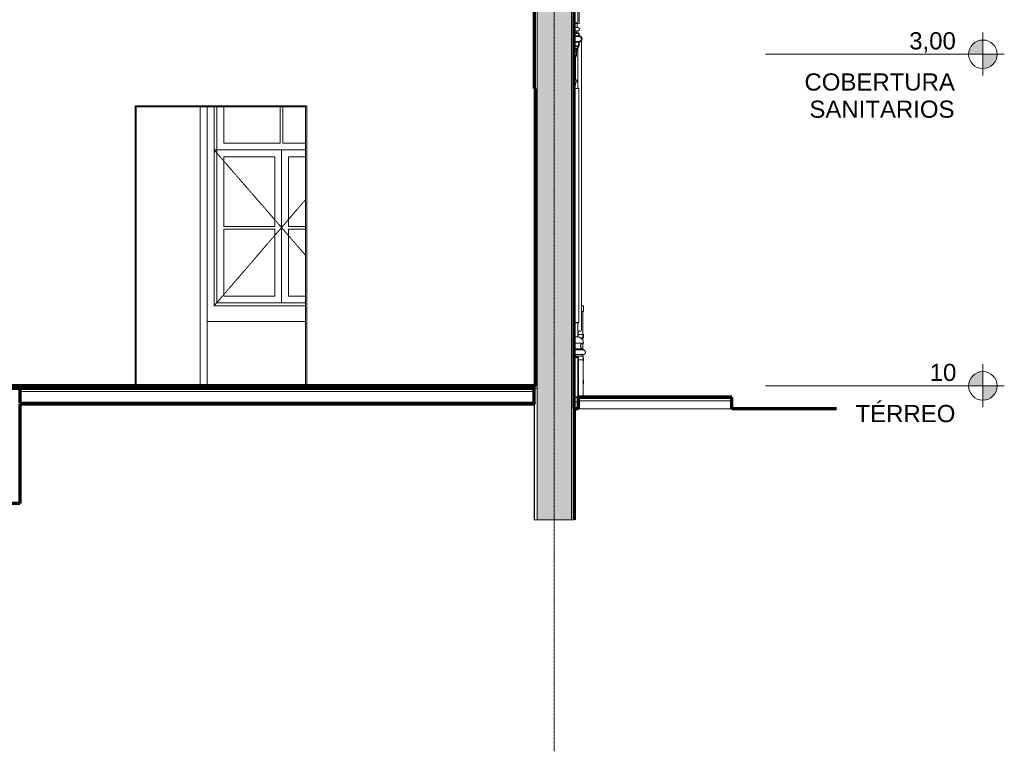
# Model space of a CAD drawing. Header units: millimetres. Extents: x -32483 to 50325, y -2166 to 8528.
# Tile 5 of 15: x -1501 to 7110, y -2166 to 4233. Entities that reach past the tile are written whole.
import ezdxf

# ---------------------------------------------------------------- set-up
doc = ezdxf.new("R2010")
doc.units = ezdxf.units.MM
doc.linetypes.add('_Tracejado pequeno', pattern=[2.25, 1.5, -0.75])
doc.linetypes.add('_Traço - ponto', pattern=[16, 12, -2, 0, -2])
for name, color, linetype, lineweight in [('A-DOOR', 31, 'Continuous', 18), ('A-FLOR', 192, 'Continuous', 18), ('A-FLOR-HRAL', 11, 'Continuous', 18), ('A-FLOR-LEVL', 51, 'Continuous', 9), ('A-FLOR-MCUT', 51, 'Continuous', 18), ('A-GENM', 13, 'Continuous', 18), ('A-GLAZ', 151, 'Continuous', 18), ('A-GLAZ-HDLN', 1, '_Tracejado pequeno', 18), ('A-WALL', 113, 'Continuous', 18), ('A-WALL-PATT', 111, 'Continuous', 70), ('S-GRID', 1, 'Continuous', 9)]:
    doc.layers.add(name, color=color, linetype=linetype, lineweight=lineweight)
doc.styles.add('Arial', font='arial.ttf', dxfattribs={"height": 150})

# ---------------------------------------------------------------- blocks, each defined once
blk = doc.blocks.new('Window_CV - Window_CV - 2 divisões-4329175-CORTE A - CORTE DE IMPLANTAÇÃO')
at = {"layer": 'A-GLAZ'}
for p, q in [((3388.9, 3630), (3348.9, 3630)), ((3388.9, 3630), (3388.9, 1584)), ((3348.9, 1584), (3388.9, 1584))]:
    blk.add_line(p, q, dxfattribs=at)
blk = doc.blocks.new('Window_CV - Window_CV - 2 divisões-V2-CORTE A - CORTE DE IMPLANTAÇÃO')
at = {"layer": 'A-GLAZ'}
for p in [(3348.9, 1580.1), (3388.9, 1584)]:
    blk.add_line(p, (3388.9, 1580.1), dxfattribs=at)
blk = doc.blocks.new('Window_CV - Window_CV - 1 divisão-V3-CORTE A - CORTE DE IMPLANTAÇÃO')
at = {"layer": 'A-GLAZ'}
for p, q in [((198.9, 1730), (198.9, 3470)), ((198.9, 3470), (198.9, 1730)), ((223.9, 1755), (223.9, 3470)), ((283.9, 3154), (283.9, 3470)), ((776.4, 3470), (776.4, 3154)), ((801.4, 3154), (801.4, 3470)), ((776.4, 3154), (283.9, 3154)), ((998.9, 3154), (801.4, 3154)), ((223.9, 3094), (998.9, 3094)), ((788.9, 3094), (223.9, 3094)), ((283.9, 2424.5), (283.9, 3034)), ((283.9, 3034), (728.9, 3034)), ((728.9, 3034), (728.9, 2424.5)), ((998.9, 3094), (788.9, 3094)), ((788.9, 3094), (788.9, 1755)), ((788.9, 1755), (788.9, 3094)), ((848.9, 2424.5), (848.9, 3034)), ((848.9, 3034), (998.9, 3034)), ((728.9, 2424.5), (283.9, 2424.5)), ((998.9, 2424.5), (848.9, 2424.5)), ((283.9, 1815), (283.9, 2399.5)), ((283.9, 2399.5), (728.9, 2399.5)), ((728.9, 2399.5), (728.9, 1815)), ((848.9, 2399.5), (998.9, 2399.5)), ((848.9, 1815), (848.9, 2399.5)), ((728.9, 1815), (283.9, 1815)), ((998.9, 1815), (848.9, 1815)), ((998.9, 1730), (198.9, 1730)), ((198.9, 1730), (998.9, 1730)), ((998.9, 1755), (223.9, 1755))]:
    blk.add_line(p, q, dxfattribs=at)
at = {"layer": 'A-GLAZ-HDLN'}
for p, q in [((198.9, 3094), (998.9, 3094)), ((198.9, 3094), (788.9, 2415)), ((788.9, 2415), (998.9, 2658.8)), ((788.9, 2415), (198.9, 1730)), ((998.9, 2171.2), (788.9, 2415))]:
    blk.add_line(p, q, dxfattribs=at)
blk = doc.blocks.new('Generic Models 17 - Generic Models 17-3093004-CORTE A - CORTE DE IMPLANTAÇÃO')
at = {"layer": 'A-GENM'}
for p, q in [((3358.6, 4938.7), (3378.9, 4938.7)), ((3378.9, 4938.7), (3378.9, 4638.7)), ((3419, 4578), (3419, 4558.7)), ((3370, 4488.5), (3359.6, 4488.5)), ((3359.6, 4477.7), (3359.6, 4458.5)), ((3389.8, 4558.7), (3370, 4542)), ((3370, 4558.7), (3419, 4558.7)), ((3370, 4507.7), (3370, 4488.5)), ((3389.6, 4458.5), (3389.6, 4488.5)), ((3389.6, 4488.5), (3400, 4488.5)), ((3419.8, 4558.7), (3389.8, 4558.7)), ((3400, 4542), (3419.8, 4558.7)), ((3400, 4488.5), (3400, 4542)), ((3348.9, 4458.5), (3368.9, 4458.5)), ((3378.9, 4453.9), (3348.9, 4439.7)), ((3378.9, 4429.1), (3348.9, 4419.7)), ((3378.9, 4408.5), (3348.9, 4403.5)), ((3378.9, 4408.5), (3348.9, 4405.4)), ((3359.6, 4458.5), (3389.6, 4458.5)), ((3368.9, 4458.5), (3368.9, 4449.2)), ((3378.9, 4453.9), (3378.9, 4429.1)), ((3378.9, 4429.1), (3378.9, 4408.5)), ((3378.9, 4408.5), (3378.9, 4367.3)), ((3348.9, 4354.7), (3378.9, 4367.3)), ((3348.9, 4340.8), (3378.9, 4354.5)), ((3348.9, 4329.6), (3370.2, 4350.7)), ((3378.9, 4367.3), (3378.9, 4354.6)), ((3388.9, 4360.4), (3378.9, 4360.4)), ((3378.9, 4355.1), (3378.9, 4216.3)), ((3391.4, 4357.8), (3391.4, 4357.9)), ((3391.4, 4357.9), (3391.4, 4357.8)), ((3391.4, 4328.8), (3391.4, 4330.8)), ((3378.9, 4215.5), (3378.9, 4221.7)), ((3391.4, 4295.2), (3391.4, 4295.9)), ((3391.4, 4295.5), (3391.4, 4294.9)), ((3391.4, 4291), (3391.4, 4290.7)), ((3391.4, 4283.1), (3391.4, 4282.9)), ((3391.4, 4282.6), (3391.4, 4282.9)), ((3391.4, 4280.3), (3391.4, 4280.2)), ((3391.4, 4278.8), (3391.4, 4277.7)), ((3391.4, 4278.6), (3391.4, 4278.3)), ((3391.4, 4278.3), (3391.4, 4278.5)), ((3391.4, 4278), (3391.4, 4278.3)), ((3391.4, 4277.9), (3391.4, 4278.3)), ((3391.4, 4278.3), (3391.4, 4277.7)), ((3391.4, 4256.8), (3391.4, 4256.7)), ((3391.4, 4256.6), (3391.4, 4256.5)), ((3391.4, 4233.4), (3391.4, 4231)), ((3378.9, 4210.3), (3348.9, 4198.3)), ((3348.9, 4198.4), (3388.9, 4198.4)), ((3348.9, 4198.3), (3388.9, 4198.3)), ((3348.9, 4164.1), (3373.9, 4164.1)), ((3378.9, 4164.1), (3348.9, 4164.1)), ((3348.9, 4134.1), (3378.9, 4134.1)), ((3348.9, 4134.1), (3378.9, 4134.1)), ((3373.9, 4198.4), (3373.9, 4164.1)), ((3373.9, 4198.3), (3388.9, 4198.3)), ((3378.9, 4210.3), (3378.9, 4211.6)), ((3378.9, 4211.3), (3378.9, 4210.3)), ((3348.9, 4119.1), (3378.9, 4119.1)), ((3378.9, 4119.1), (3378.9, 4114.9)), ((3411.4, 1521.6), (3411.4, 4054.3)), ((3378.9, 3987.9), (3378.9, 3630)), ((3378.9, 1580.1), (3378.9, 1459.1)), ((3398.9, 1509.1), (3378.9, 1509.1)), ((3348.9, 1459.1), (3378.9, 1459.1)), ((3378.9, 1459.1), (3348.9, 1459.1)), ((3429, 1404.1), (3348.9, 1404.1)), ((3426.4, 1354.1), (3348.9, 1354.1)), ((3426.4, 1344.1), (3348.9, 1344.1)), ((3426.4, 1344.1), (3348.9, 1344.1)), ((3348.9, 1304.1), (3426.4, 1304.1)), ((3426.4, 1344.1), (3426.4, 1354.1)), ((3426.4, 1289.1), (3348.9, 1289.1)), ((3426.4, 1259.1), (3383.9, 1259.1)), ((3426.4, 1259.1), (3426.4, 1289.1)), ((3426.4, 1259.1), (3426.4, 930)), ((3348.9, 890), (3383.9, 890))]:
    blk.add_line(p, q, dxfattribs=at)
at = {"layer": 'A-GENM', "flags": 128}
for points in [[(3388.9, 4360.4), (3389, 4360.4), (3389.1, 4360.3), (3389.2, 4360.3), (3389.3, 4360.3), (3389.4, 4360.3), (3389.5, 4360.3)], [(3388.9, 4360.4), (3389, 4360.4), (3389.1, 4360.3), (3389.2, 4360.3), (3389.3, 4360.3), (3389.4, 4360.3), (3389.5, 4360.3), (3389.6, 4360.3), (3389.7, 4360.2), (3389.8, 4360.2), (3389.9, 4360.2), (3389.9, 4360.1), (3390, 4360.1), (3390.1, 4360), (3390.2, 4360), (3390.3, 4359.9), (3390.4, 4359.9), (3390.5, 4359.8), (3390.5, 4359.7), (3390.6, 4359.7), (3390.7, 4359.6), (3390.7, 4359.5), (3390.8, 4359.4), (3390.9, 4359.4), (3390.9, 4359.3), (3391, 4359.2), (3391, 4359.1), (3391.1, 4359), (3391.1, 4358.9), (3391.2, 4358.9), (3391.2, 4358.8), (3391.2, 4358.7), (3391.3, 4358.6), (3391.3, 4358.5), (3391.3, 4358.4), (3391.3, 4358.3), (3391.4, 4358.2), (3391.4, 4358.1), (3391.4, 4358), (3391.4, 4357.9), (3391.4, 4357.9)], [(3390.4, 4359.9), (3390.5, 4359.8), (3390.5, 4359.7), (3390.6, 4359.7), (3390.7, 4359.6), (3390.7, 4359.5), (3390.8, 4359.4), (3390.9, 4359.4), (3390.9, 4359.3), (3391, 4359.2), (3391, 4359.1), (3391.1, 4359), (3391.1, 4358.9), (3391.2, 4358.9), (3391.2, 4358.8), (3391.2, 4358.7), (3391.3, 4358.6), (3391.3, 4358.5), (3391.3, 4358.4), (3391.3, 4358.3), (3391.4, 4358.2), (3391.4, 4358.1), (3391.4, 4358), (3391.4, 4357.9), (3391.4, 4357.9)], [(3391.2, 4332.7), (3391.2, 4332.6), (3391.2, 4332.5), (3391.3, 4332.4), (3391.3, 4332.3), (3391.3, 4332.2), (3391.3, 4332.1), (3391.4, 4332), (3391.4, 4331.9), (3391.4, 4331.8), (3391.4, 4331.7)], [(3391.3, 4306.5), (3391.3, 4306.4), (3391.3, 4306.3), (3391.3, 4306.2), (3391.4, 4306.1), (3391.4, 4306), (3391.4, 4305.9), (3391.4, 4305.8), (3391.4, 4305.8)], [(3391.3, 4306.3), (3391.3, 4306.2), (3391.4, 4306.1), (3391.4, 4306), (3391.4, 4305.9), (3391.4, 4305.8), (3391.4, 4305.8)], [(3391.4, 4357.9), (3391.4, 4357.8), (3391.4, 4357.6), (3391.4, 4357.3)], [(3391.4, 4320.7), (3391.4, 4323.1), (3391.4, 4325.5), (3391.4, 4327.9), (3391.4, 4330.2), (3391.4, 4332.4), (3391.4, 4334.5), (3391.4, 4336.6), (3391.4, 4338.6), (3391.4, 4340.5), (3391.4, 4342.3), (3391.4, 4344), (3391.4, 4345.6), (3391.4, 4347.2), (3391.4, 4348.6), (3391.4, 4350), (3391.4, 4351.2), (3391.4, 4352.4), (3391.4, 4353.4), (3391.4, 4354.3), (3391.4, 4355.2), (3391.4, 4355.9), (3391.4, 4356.5), (3391.4, 4357), (3391.4, 4357.4), (3391.4, 4357.6), (3391.4, 4357.8), (3391.4, 4357.9)], [(3391.4, 4357.5), (3391.4, 4357.8), (3391.4, 4357.8)], [(3391.4, 4357.8), (3391.4, 4357.7), (3391.4, 4357.4), (3391.4, 4357.1), (3391.4, 4356.6), (3391.4, 4356), (3391.4, 4355.3)], [(3391.4, 4331), (3391.4, 4331.3), (3391.4, 4331.5), (3391.4, 4331.6), (3391.4, 4331.7)], [(3391.4, 4331.6), (3391.4, 4331.5), (3391.4, 4331.4)], [(3391.4, 4330.9), (3391.4, 4330), (3391.4, 4328.8)], [(3391.4, 4330.9), (3391.4, 4329.7), (3391.4, 4327.5), (3391.4, 4325.3), (3391.4, 4323), (3391.4, 4320.7), (3391.4, 4318.3), (3391.4, 4315.8), (3391.4, 4313.4), (3391.4, 4310.9), (3391.4, 4308.3), (3391.4, 4305.7), (3391.4, 4304)], [(3391.4, 4289.7), (3391.4, 4291.6), (3391.4, 4293.4), (3391.4, 4295.2), (3391.4, 4296.9), (3391.4, 4298.7), (3391.4, 4300.4), (3391.4, 4302.1), (3391.4, 4303.8), (3391.4, 4305.5), (3391.4, 4307.1), (3391.4, 4308.7), (3391.4, 4310.3), (3391.4, 4311.8), (3391.4, 4313.3), (3391.4, 4314.7), (3391.4, 4316.1), (3391.4, 4317.5), (3391.4, 4318.8), (3391.4, 4320), (3391.4, 4321.2), (3391.4, 4322.3), (3391.4, 4323.4), (3391.4, 4324.4), (3391.4, 4325.4), (3391.4, 4326.3), (3391.4, 4327.1), (3391.4, 4327.9), (3391.4, 4328.6), (3391.4, 4329.2)], [(3391.4, 4328.5), (3391.4, 4327.9), (3391.4, 4327.2), (3391.4, 4326.4), (3391.4, 4325.6), (3391.4, 4324.7), (3391.4, 4323.8), (3391.4, 4322.8), (3391.4, 4321.8), (3391.4, 4320.7), (3391.4, 4319.6), (3391.4, 4318.4), (3391.4, 4317.2), (3391.4, 4315.9), (3391.4, 4314.6), (3391.4, 4313.2), (3391.4, 4311.9), (3391.4, 4310.4), (3391.4, 4309), (3391.4, 4307.5), (3391.4, 4306), (3391.4, 4304.5)], [(3391.4, 4233.4), (3391.4, 4236.2), (3391.4, 4239.1), (3391.4, 4242), (3391.4, 4245.1), (3391.4, 4248.1), (3391.4, 4251.3), (3391.4, 4254.4), (3391.4, 4257.6), (3391.4, 4260.9), (3391.4, 4264.2), (3391.4, 4267.5), (3391.4, 4270.8), (3391.4, 4274.1), (3391.4, 4277.5), (3391.4, 4280.9), (3391.4, 4284.2), (3391.4, 4287.6), (3391.4, 4290.9), (3391.4, 4294.3), (3391.4, 4297.6), (3391.4, 4300.8), (3391.4, 4304.1), (3391.4, 4307.3), (3391.4, 4310.5), (3391.4, 4313.6), (3391.4, 4316.7), (3391.4, 4319.7), (3391.4, 4320.7)], [(3391.4, 4318.8), (3391.4, 4317.7), (3391.4, 4314.6), (3391.4, 4311.5), (3391.4, 4308.4), (3391.4, 4305.2), (3391.4, 4304)], [(3391.4, 4304.5), (3391.4, 4307.1), (3391.4, 4309.6), (3391.4, 4312.1), (3391.4, 4314.6), (3391.4, 4317.1), (3391.4, 4318.8)], [(3391.4, 4318.8), (3391.4, 4317.9), (3391.4, 4316.5), (3391.4, 4315.2), (3391.4, 4313.7), (3391.4, 4312.3), (3391.4, 4310.8), (3391.4, 4309.2), (3391.4, 4307.6), (3391.4, 4306), (3391.4, 4304.3)], [(3391.4, 4304.3), (3391.4, 4305.9), (3391.4, 4307.4), (3391.4, 4308.8), (3391.4, 4310.3), (3391.4, 4311.7), (3391.4, 4313.1), (3391.4, 4314.4), (3391.4, 4315.8), (3391.4, 4317), (3391.4, 4318.3)], [(3391.4, 4304.2), (3391.4, 4304.4), (3391.4, 4304.7), (3391.4, 4304.9), (3391.4, 4305.1), (3391.4, 4305.2), (3391.4, 4305.4), (3391.4, 4305.5), (3391.4, 4305.6), (3391.4, 4305.7), (3391.4, 4305.7), (3391.4, 4305.8), (3391.4, 4305.8)], [(3391.4, 4305.8), (3391.4, 4305.7), (3391.4, 4305.7), (3391.4, 4305.6), (3391.4, 4305.6), (3391.4, 4305.4), (3391.4, 4305.3), (3391.4, 4305.3)], [(3391.4, 4305.3), (3391.4, 4305.4), (3391.4, 4305.5), (3391.4, 4305.6), (3391.4, 4305.7), (3391.4, 4305.7), (3391.4, 4305.8)], [(3391.4, 4305.8), (3391.4, 4305.7), (3391.4, 4305.7), (3391.4, 4305.6), (3391.4, 4305.6), (3391.4, 4305.4), (3391.4, 4305.3), (3391.4, 4305.1), (3391.4, 4305), (3391.4, 4304.8), (3391.4, 4304.5), (3391.4, 4304.3), (3391.4, 4304), (3391.4, 4303.7), (3391.4, 4303.4)], [(3391.4, 4227.1), (3391.4, 4227), (3391.4, 4226.9), (3391.4, 4226.8), (3391.4, 4226.7), (3391.3, 4226.6), (3391.3, 4226.5), (3391.3, 4226.4), (3391.3, 4226.3), (3391.2, 4226.2), (3391.2, 4226.1)], [(3391.4, 4227.1), (3391.4, 4227), (3391.4, 4226.9), (3391.4, 4226.8), (3391.4, 4226.7), (3391.3, 4226.6), (3391.3, 4226.5), (3391.3, 4226.4), (3391.3, 4226.3)], [(3391.4, 4305.3), (3391.4, 4305), (3391.4, 4304.8), (3391.4, 4304.5), (3391.4, 4304.1), (3391.4, 4303.7), (3391.4, 4303.3)], [(3391.4, 4300.7), (3391.4, 4301.3), (3391.4, 4301.8), (3391.4, 4302.3), (3391.4, 4302.8), (3391.4, 4303.3), (3391.4, 4303.7), (3391.4, 4304.1), (3391.4, 4304.4), (3391.4, 4304.7), (3391.4, 4305), (3391.4, 4305.3), (3391.4, 4305.3)], [(3391.4, 4303.2), (3391.4, 4303.6), (3391.4, 4303.9)], [(3391.4, 4295.6), (3391.4, 4296.2), (3391.4, 4296.7), (3391.4, 4297.3), (3391.4, 4297.8), (3391.4, 4298.4)], [(3391.4, 4298.1), (3391.4, 4297.5), (3391.4, 4297), (3391.4, 4296.4), (3391.4, 4295.8), (3391.4, 4295.2)], [(3391.4, 4234), (3391.4, 4235.1), (3391.4, 4236.2), (3391.4, 4237.4), (3391.4, 4238.7), (3391.4, 4240), (3391.4, 4241.4), (3391.4, 4242.8), (3391.4, 4244.3), (3391.4, 4245.9), (3391.4, 4247.5), (3391.4, 4249.2), (3391.4, 4250.9), (3391.4, 4252.7), (3391.4, 4254.5), (3391.4, 4256.4), (3391.4, 4258.3), (3391.4, 4260.3), (3391.4, 4262.2), (3391.4, 4264.2), (3391.4, 4266.3), (3391.4, 4268.3), (3391.4, 4270.4), (3391.4, 4272.5), (3391.4, 4274.6), (3391.4, 4276.7), (3391.4, 4278.8), (3391.4, 4280.9), (3391.4, 4283), (3391.4, 4285.2), (3391.4, 4287.3), (3391.4, 4289.4), (3391.4, 4289.7)], [(3391.4, 4288.8), (3391.4, 4288.5), (3391.4, 4288.2), (3391.4, 4288), (3391.4, 4287.7), (3391.4, 4287.4), (3391.4, 4287.2), (3391.4, 4286.9), (3391.4, 4286.7), (3391.4, 4286.5), (3391.4, 4286.2), (3391.4, 4286), (3391.4, 4285.8), (3391.4, 4285.6), (3391.4, 4285.4), (3391.4, 4285.2), (3391.4, 4285), (3391.4, 4284.9), (3391.4, 4284.7), (3391.4, 4284.5), (3391.4, 4284.4), (3391.4, 4284.3), (3391.4, 4284.1), (3391.4, 4284), (3391.4, 4283.9), (3391.4, 4283.8), (3391.4, 4283.7), (3391.4, 4283.7), (3391.4, 4283.6), (3391.4, 4283.5), (3391.4, 4283.5), (3391.4, 4283.5), (3391.4, 4283.4), (3391.4, 4283.4)], [(3391.4, 4286.9), (3391.4, 4287.2), (3391.4, 4287.4), (3391.4, 4287.7), (3391.4, 4287.9), (3391.4, 4288.2), (3391.4, 4288.4), (3391.4, 4288.7)], [(3391.4, 4284.7), (3391.4, 4284.8), (3391.4, 4285), (3391.4, 4285.2), (3391.4, 4285.4), (3391.4, 4285.6), (3391.4, 4285.8), (3391.4, 4286)], [(3391.4, 4283.4), (3391.4, 4283.4), (3391.4, 4283.5), (3391.4, 4283.5), (3391.4, 4283.5), (3391.4, 4283.6), (3391.4, 4283.6), (3391.4, 4283.7), (3391.4, 4283.8), (3391.4, 4283.9), (3391.4, 4284), (3391.4, 4284.1), (3391.4, 4284.2), (3391.4, 4284.4), (3391.4, 4284.5)], [(3391.4, 4283.9), (3391.4, 4283.8), (3391.4, 4283.7), (3391.4, 4283.6), (3391.4, 4283.6), (3391.4, 4283.5), (3391.4, 4283.5), (3391.4, 4283.5), (3391.4, 4283.4), (3391.4, 4283.4)], [(3391.4, 4283.4), (3391.4, 4283.4), (3391.4, 4283.5), (3391.4, 4283.5), (3391.4, 4283.5), (3391.4, 4283.6), (3391.4, 4283.6), (3391.4, 4283.7), (3391.4, 4283.8), (3391.4, 4283.9)], [(3391.4, 4283.4), (3391.4, 4283.3), (3391.4, 4283.2)], [(3391.4, 4283.4), (3391.4, 4283.3), (3391.4, 4283.2)], [(3391.4, 4260.8), (3391.4, 4261.3), (3391.4, 4261.9), (3391.4, 4262.6), (3391.4, 4263.3), (3391.4, 4264), (3391.4, 4264.7), (3391.4, 4265.5), (3391.4, 4266.3), (3391.4, 4267.1), (3391.4, 4267.9), (3391.4, 4268.8), (3391.4, 4269.7), (3391.4, 4270.6), (3391.4, 4271.5)], [(3391.4, 4260.1), (3391.4, 4258.7), (3391.4, 4255.5), (3391.4, 4252.3), (3391.4, 4249.2), (3391.4, 4246.1), (3391.4, 4243.1), (3391.4, 4240.1), (3391.4, 4237.2), (3391.4, 4234.3), (3391.4, 4233.4)], [(3391.4, 4251.3), (3391.4, 4253.5), (3391.4, 4255.7), (3391.4, 4258.1), (3391.4, 4260.1)], [(3391.4, 4260.1), (3391.4, 4258.7), (3391.4, 4256.8), (3391.4, 4254.9), (3391.4, 4253), (3391.4, 4251.3), (3391.4, 4249.5), (3391.4, 4247.8), (3391.4, 4246.2), (3391.4, 4244.6), (3391.4, 4243.1), (3391.4, 4241.6), (3391.4, 4240.2), (3391.4, 4238.9), (3391.4, 4237.6), (3391.4, 4236.4), (3391.4, 4235.3), (3391.4, 4234.2), (3391.4, 4234)], [(3391.4, 4260.1), (3391.4, 4259.2), (3391.4, 4256.9), (3391.4, 4254.6), (3391.4, 4252.4), (3391.4, 4251.3)], [(3391.4, 4257.8), (3391.4, 4257.5), (3391.4, 4257.2), (3391.4, 4257), (3391.4, 4256.8), (3391.4, 4256.7), (3391.4, 4256.6), (3391.4, 4256.6)], [(3391.4, 4256.8), (3391.4, 4256.8), (3391.4, 4256.9), (3391.4, 4257), (3391.4, 4257.1), (3391.4, 4257.3), (3391.4, 4257.5), (3391.4, 4257.8)], [(3391.4, 4256.6), (3391.4, 4256.6), (3391.4, 4256.7), (3391.4, 4256.8), (3391.4, 4257), (3391.4, 4257.3)], [(3391.4, 4257.3), (3391.4, 4257.2), (3391.4, 4257), (3391.4, 4256.9), (3391.4, 4256.8), (3391.4, 4256.8), (3391.4, 4256.8)], [(3391.4, 4256.8), (3391.4, 4256.7), (3391.4, 4256.6), (3391.4, 4256.6)], [(3391.4, 4256.6), (3391.4, 4256.6), (3391.4, 4256.7), (3391.4, 4256.8)], [(3391.4, 4256.8), (3391.4, 4256.7), (3391.4, 4256.6), (3391.4, 4256.5)], [(3391.4, 4256.6), (3391.4, 4256.5), (3391.4, 4256.4), (3391.4, 4256.3), (3391.4, 4256.2)], [(3391.4, 4228.8), (3391.4, 4229.4), (3391.4, 4230), (3391.4, 4230.8), (3391.4, 4231.7), (3391.4, 4232.6), (3391.4, 4233.7), (3391.4, 4234.8), (3391.4, 4236), (3391.4, 4237.2), (3391.4, 4238.6), (3391.4, 4240), (3391.4, 4241.5), (3391.4, 4243.1), (3391.4, 4244.7), (3391.4, 4246.4), (3391.4, 4248.2), (3391.4, 4250), (3391.4, 4251.3)], [(3391.4, 4251.3), (3391.4, 4249.4), (3391.4, 4247.6), (3391.4, 4245.9), (3391.4, 4244.2), (3391.4, 4242.6), (3391.4, 4241.1), (3391.4, 4239.6), (3391.4, 4238.2), (3391.4, 4236.9), (3391.4, 4235.6), (3391.4, 4234.4), (3391.4, 4233.3), (3391.4, 4232.3), (3391.4, 4231.4), (3391.4, 4230.6), (3391.4, 4229.8), (3391.4, 4229.2), (3391.4, 4228.6), (3391.4, 4228.1), (3391.4, 4227.7), (3391.4, 4227.4), (3391.4, 4227.2), (3391.4, 4227.1), (3391.4, 4227.1)], [(3391.4, 4234), (3391.4, 4233), (3391.4, 4232), (3391.4, 4231.1), (3391.4, 4230.3), (3391.4, 4229.6), (3391.4, 4229), (3391.4, 4228.4)], [(3391.4, 4227.1), (3391.4, 4227.1), (3391.4, 4227.3), (3391.4, 4227.5), (3391.4, 4227.8), (3391.4, 4228.3), (3391.4, 4228.8), (3391.4, 4229.4), (3391.4, 4230), (3391.4, 4230.8), (3391.4, 4231.7), (3391.4, 4232.6), (3391.4, 4233.7), (3391.4, 4234)], [(3391.4, 4200.8), (3391.4, 4200.8), (3391.4, 4201), (3391.4, 4201.3), (3391.4, 4201.7), (3391.4, 4202.3), (3391.4, 4202.9), (3391.4, 4203.7), (3391.4, 4204.6), (3391.4, 4205.6), (3391.4, 4206.7), (3391.4, 4207.9), (3391.4, 4209.2), (3391.4, 4210.7), (3391.4, 4212.2), (3391.4, 4213.8), (3391.4, 4215.6), (3391.4, 4217.4), (3391.4, 4219.3), (3391.4, 4221.4), (3391.4, 4223.5), (3391.4, 4225.6), (3391.4, 4227.9), (3391.4, 4230.3), (3391.4, 4232.7), (3391.4, 4233.4)], [(3391.4, 4227.4), (3391.4, 4227.2), (3391.4, 4227.1), (3391.4, 4227.1)], [(3391.4, 4227.1), (3391.4, 4227.1), (3391.4, 4227.3)], [(3391.4, 4226.3), (3391.4, 4224.1), (3391.4, 4222), (3391.4, 4219.9), (3391.4, 4218), (3391.4, 4216.1), (3391.4, 4214.3), (3391.4, 4212.7), (3391.4, 4211.1), (3391.4, 4209.6), (3391.4, 4208.3), (3391.4, 4207), (3391.4, 4205.9), (3391.4, 4204.8), (3391.4, 4203.9), (3391.4, 4203.1), (3391.4, 4202.4), (3391.4, 4201.9), (3391.4, 4201.4), (3391.4, 4201.1), (3391.4, 4200.9), (3391.4, 4200.8), (3391.4, 4200.8)], [(3391.3, 4201.6), (3391.4, 4200.9), (3391.3, 4200.3), (3391.1, 4199.7), (3390.7, 4199.2), (3390.1, 4198.8), (3389.5, 4198.5), (3388.9, 4198.4)], [(3391.4, 4200.8), (3391.4, 4200.7), (3391.4, 4200.6), (3391.4, 4200.5), (3391.4, 4200.4), (3391.3, 4200.3), (3391.3, 4200.2), (3391.3, 4200.1), (3391.3, 4200), (3391.2, 4199.9), (3391.2, 4199.8), (3391.1, 4199.7), (3391.1, 4199.6), (3391.1, 4199.5), (3391, 4199.4), (3390.9, 4199.3), (3390.9, 4199.3), (3390.8, 4199.2), (3390.8, 4199.1), (3390.7, 4199), (3390.6, 4199), (3390.6, 4198.9), (3390.5, 4198.8), (3390.4, 4198.8), (3390.3, 4198.7), (3390.2, 4198.7), (3390.2, 4198.6), (3390.1, 4198.6), (3390, 4198.5), (3389.9, 4198.5), (3389.8, 4198.4), (3389.7, 4198.4), (3389.6, 4198.4), (3389.5, 4198.3), (3389.4, 4198.3), (3389.3, 4198.3), (3389.2, 4198.3), (3389.1, 4198.3), (3389, 4198.3), (3388.9, 4198.3), (3388.9, 4198.3)], [(3391.1, 4199.5), (3391, 4199.4), (3390.9, 4199.3), (3390.9, 4199.3), (3390.8, 4199.2), (3390.8, 4199.1), (3390.7, 4199), (3390.6, 4199), (3390.6, 4198.9), (3390.5, 4198.8), (3390.4, 4198.8), (3390.3, 4198.7), (3390.2, 4198.7), (3390.2, 4198.6), (3390.1, 4198.6), (3390, 4198.5), (3389.9, 4198.5), (3389.8, 4198.4), (3389.7, 4198.4), (3389.6, 4198.4), (3389.5, 4198.3), (3389.4, 4198.3), (3389.3, 4198.3), (3389.2, 4198.3), (3389.1, 4198.3), (3389, 4198.3), (3388.9, 4198.3), (3388.9, 4198.3)], [(3391.4, 4200.8), (3391.4, 4200.7), (3391.4, 4200.6), (3391.4, 4200.5), (3391.4, 4200.4), (3391.3, 4200.3), (3391.3, 4200.2), (3391.3, 4200.1), (3391.3, 4200), (3391.2, 4199.9), (3391.2, 4199.8), (3391.1, 4199.7)], [(3391.4, 4200.8), (3391.4, 4200.8), (3391.4, 4200.9)], [(3391.4, 4200.9), (3391.4, 4200.8), (3391.4, 4200.8)]]:
    blk.add_lwpolyline(points, dxfattribs=at)
at = {"layer": 'A-GENM'}
for points in [[(3391.4, 4256.8), (3391.4, 4256.6), (3391.4, 4256.5), (3391.3, 4256.3)], [(3388.9, 4198.4), (3389.2, 4198.4), (3389.8, 4198.5), (3390.5, 4199), (3391.1, 4199.6), (3391.4, 4200.5), (3391.4, 4201.1), (3391.3, 4201.4)]]:
    blk.add_open_spline(points, degree=3, dxfattribs=at)
for points, knots in [([(3375.5, 4119.1), (3374.9, 4119.3), (3373.8, 4120.1), (3372.7, 4121.2), (3372.1, 4122.3), (3371.5, 4123.5), (3371.1, 4125), (3371.1, 4127), (3371.4, 4128.5), (3371.9, 4129.7), (3372.4, 4130.5), (3372.9, 4131.2), (3373.3, 4131.6), (3373.9, 4132.2), (3374.5, 4132.7), (3375.1, 4133), (3375.5, 4133.3), (3376.1, 4133.5), (3376.8, 4133.7), (3377.7, 4134), (3378.4, 4134), (3378.9, 4134.1)], [0, 0, 0, 0, 0.090909, 0.181818, 0.227273, 0.272727, 0.363636, 0.454545, 0.545455, 0.590909, 0.636364, 0.681818, 0.704545, 0.727273, 0.795455, 0.8125, 0.829545, 0.863636, 0.897727, 0.931818, 1, 1, 1, 1]), ([(3378.9, 4134.1), (3380.2, 4134.1), (3382.2, 4134.3), (3384.6, 4135.2), (3386.1, 4135.9), (3387.2, 4136.6), (3388.3, 4137.3), (3389.3, 4138.2), (3390.2, 4139.2), (3391, 4140.2), (3391.9, 4141.5), (3392.8, 4143.3), (3393.6, 4145.8), (3394.1, 4149.1), (3393.6, 4152.3), (3392.8, 4154.8), (3391.9, 4156.6), (3391, 4157.9), (3390.2, 4159), (3389.3, 4159.9), (3388, 4161), (3386.7, 4161.9), (3385.5, 4162.5), (3384.3, 4163.1), (3382.2, 4163.8), (3380.2, 4164.1), (3378.9, 4164.1)], [0, 0, 0, 0, 0.083333, 0.125, 0.166667, 0.1875, 0.208333, 0.25, 0.270833, 0.291667, 0.333333, 0.375, 0.416667, 0.5, 0.583333, 0.625, 0.666667, 0.708333, 0.729167, 0.75, 0.791667, 0.833333, 0.854167, 0.875, 0.916667, 1, 1, 1, 1]), ([(3391.4, 4200.9), (3391.4, 4200.8), (3391.3, 4200.3), (3391.1, 4199.6), (3390.5, 4199), (3390, 4198.6), (3389.7, 4198.6)], [-0.4999449, -0.4999449, -0.4999449, -0.4999449, -0.4444444, -0.3333333, -0.2222222, -0.1111111, -0.1111111, -0.1111111, -0.1111111]), ([(3411.4, 1521.6), (3411.4, 1521.3), (3411.4, 1520.7), (3411.3, 1519.9), (3411.2, 1519.1), (3411, 1518.3), (3410.7, 1517.5), (3410.4, 1516.8), (3410.1, 1516), (3409.7, 1515.3), (3409.3, 1514.6), (3408.7, 1513.7), (3407.9, 1512.9), (3407.1, 1512.2), (3406.3, 1511.5), (3405.2, 1510.7), (3403.7, 1510), (3401.6, 1509.3), (3400, 1509.1), (3398.9, 1509.1)], [0.5, 0.5, 0.5, 0.5, 0.5208333, 0.5416667, 0.5625, 0.5833333, 0.6041667, 0.625, 0.6458333, 0.6666667, 0.6875, 0.7083333, 0.75, 0.7708333, 0.7916667, 0.8333333, 0.875, 0.9166667, 1, 1, 1, 1]), ([(3429, 1404.1), (3429, 1408.6), (3427.8, 1417.6), (3423.6, 1428.2), (3418.8, 1436), (3414.6, 1441.3), (3409.7, 1446), (3404.3, 1450.1), (3398.4, 1453.5), (3390, 1457.1), (3383.5, 1458.6), (3378.9, 1459.1)], [0, 0, 0, 0, 0.166667, 0.333333, 0.416667, 0.5, 0.583333, 0.666667, 0.75, 0.833333, 1, 1, 1, 1]), ([(3426.4, 1354.1), (3424.2, 1354.2), (3421.1, 1354.9), (3417.2, 1356.6), (3414.9, 1358), (3413.2, 1359.3), (3411.5, 1360.6), (3409.6, 1362.5), (3407.7, 1365.1), (3405.6, 1368.8), (3403.8, 1373.9), (3403.3, 1380.3), (3404.3, 1385.6), (3405.8, 1389.6), (3407.4, 1392.4), (3409, 1394.6), (3410.4, 1396.2), (3411.9, 1397.7), (3413.5, 1399.1), (3415.3, 1400.3), (3417.1, 1401.3), (3419.6, 1402.4), (3421.6, 1403.1), (3422.7, 1403.3)], [0, 0, 0, 0, 0.0833333, 0.125, 0.1666667, 0.1875, 0.2083333, 0.25, 0.2916667, 0.3333333, 0.4166667, 0.5, 0.5833333, 0.625, 0.6666667, 0.7083333, 0.7291667, 0.75, 0.7916667, 0.8125, 0.8333333, 0.875, 0.9166667, 0.9166667, 0.9166667, 0.9166667]), ([(3426.4, 1289.1), (3425.7, 1289.1), (3424.8, 1289.2), (3423.5, 1289.6), (3422.8, 1290), (3422.2, 1290.3), (3421.7, 1290.7), (3421.2, 1291.1), (3420.7, 1291.6), (3420.3, 1292.1), (3419.9, 1292.8), (3419.4, 1293.7), (3419, 1294.9), (3418.8, 1296.6), (3419, 1298.2), (3419.4, 1299.4), (3419.9, 1300.3), (3420.3, 1301), (3420.7, 1301.5), (3421.2, 1302), (3421.8, 1302.5), (3422.5, 1303), (3423.1, 1303.3), (3423.7, 1303.6), (3424.8, 1303.9), (3425.7, 1304.1), (3426.4, 1304.1)], [0, 0, 0, 0, 0.083333, 0.125, 0.166667, 0.1875, 0.208333, 0.25, 0.270833, 0.291667, 0.333333, 0.375, 0.416667, 0.5, 0.583333, 0.625, 0.666667, 0.708333, 0.729167, 0.75, 0.791667, 0.833333, 0.854167, 0.875, 0.916667, 1, 1, 1, 1]), ([(3426.4, 1304.1), (3428.2, 1304.1), (3430.7, 1304.4), (3434.1, 1305.5), (3436, 1306.5), (3437.5, 1307.4), (3438.9, 1308.4), (3440.2, 1309.6), (3441.4, 1310.9), (3442.5, 1312.2), (3443.8, 1314), (3444.9, 1316.4), (3446, 1319.7), (3446.6, 1324.1), (3446, 1328.4), (3444.9, 1331.7), (3443.8, 1334.1), (3442.5, 1335.9), (3441.4, 1337.3), (3440.2, 1338.5), (3438.6, 1340), (3436.8, 1341.2), (3435.2, 1342), (3433.6, 1342.7), (3430.7, 1343.7), (3428.2, 1344.1), (3426.4, 1344.1)], [0, 0, 0, 0, 0.083333, 0.125, 0.166667, 0.1875, 0.208333, 0.25, 0.270833, 0.291667, 0.333333, 0.375, 0.416667, 0.5, 0.583333, 0.625, 0.666667, 0.708333, 0.729167, 0.75, 0.791667, 0.833333, 0.854167, 0.875, 0.916667, 1, 1, 1, 1])]:
    blk.add_open_spline(points, degree=3, knots=knots, dxfattribs=at)
blk = doc.blocks.new('Railing - 4 cm-4350500-CORTE A - CORTE DE IMPLANTAÇÃO')
at = {"layer": 'A-FLOR-HRAL'}
for p, q in [((3423.9, 1426.1), (3423.9, 1679.3)), ((3383.9, 1509.1), (3383.9, 1457.9)), ((3423.9, 1354.6), (3423.9, 1403.5)), ((3423.9, 1289.5), (3423.9, 1303.6))]:
    blk.add_line(p, q, dxfattribs=at)
at = {"layer": 'A-FLOR-HRAL', "flags": 128}
blk.add_lwpolyline([(3423.9, 1679.3), (3423.4, 1679.3), (3419.5, 1679.4), (3412.6, 1679.5), (3411.4, 1679.6)], dxfattribs=at)
blk = doc.blocks.new('Railing - Railing-3945987-CORTE A - CORTE DE IMPLANTAÇÃO')
at = {"layer": 'A-FLOR-HRAL'}
for p, q in [((3428.9, 1729.2), (3411.4, 1729.6)), ((3411.4, 1679.5), (3428.9, 1679.2)), ((3401.8, 1479.7), (3378.9, 1480.2)), ((3428.9, 1479.2), (3406, 1479.7)), ((3406, 1449.7), (3428.9, 1449.2)), ((3428.9, 1279.2), (3426.4, 1279.3)), ((3426.4, 1249.3), (3428.9, 1249.2)), ((3428.9, 1079.2), (3426.4, 1079.3)), ((3426.4, 1049.3), (3428.9, 1049.2))]:
    blk.add_line(p, q, dxfattribs=at)
at = {"layer": 'A-FLOR-HRAL', "flags": 128}
for points in [[(3428.9, 1729.2), (3428.9, 1728.4), (3428.9, 1725.9), (3428.9, 1721.9), (3428.9, 1716.7), (3428.9, 1710.7), (3428.9, 1704.2)], [(3428.9, 1704.2), (3428.9, 1697.7), (3428.9, 1691.7), (3428.9, 1686.5), (3428.9, 1682.5), (3428.9, 1680.1), (3428.9, 1679.2)], [(3428.9, 1479.2), (3428.9, 1478.7), (3428.9, 1477.2), (3428.9, 1474.8), (3428.9, 1471.7), (3428.9, 1468.1), (3428.9, 1464.2)], [(3428.9, 1464.2), (3428.9, 1460.3), (3428.9, 1456.7), (3428.9, 1453.6), (3428.9, 1451.2), (3428.9, 1449.7), (3428.9, 1449.2)], [(3428.9, 1279.2), (3428.9, 1278.7), (3428.9, 1277.2), (3428.9, 1274.8), (3428.9, 1271.7), (3428.9, 1268.1), (3428.9, 1264.2)], [(3428.9, 1264.2), (3428.9, 1260.3), (3428.9, 1256.7), (3428.9, 1253.6), (3428.9, 1251.2), (3428.9, 1249.7), (3428.9, 1249.2)], [(3428.9, 1079.2), (3428.9, 1078.7), (3428.9, 1077.2), (3428.9, 1074.8), (3428.9, 1071.7), (3428.9, 1068.1), (3428.9, 1064.2)], [(3428.9, 1064.2), (3428.9, 1060.3), (3428.9, 1056.7), (3428.9, 1053.6), (3428.9, 1051.2), (3428.9, 1049.7), (3428.9, 1049.2)]]:
    blk.add_lwpolyline(points, dxfattribs=at)
blk.add_blockref('Railing - 4 cm-4350500-CORTE A - CORTE DE IMPLANTAÇÃO', (0, 0))
blk = doc.blocks.new('ornamento esquadrias - ornamento esquadrias-4133635-CORTE A - CORTE DE IMPLANTAÇÃO')
at = {"layer": 'A-GENM'}
blk.add_line((3412.7, 4063.3), (3413.8, 4063.3), dxfattribs=at)
for points, knots in [([(3403.1, 4085.5), (3403, 4085.6), (3401.5, 4086.6), (3399.3, 4087.8), (3396.2, 4088.9), (3393, 4089.7), (3390.6, 4089.9), (3388.9, 4089.9)], [0.6668937, 0.6668937, 0.6668937, 0.6668937, 0.6785714, 0.7857143, 0.8392857, 0.8928571, 1, 1, 1, 1]), ([(3388.9, 4039.9), (3390.6, 4039.9), (3394, 4040.3), (3398.8, 4041.8), (3403.3, 4044.3), (3407.1, 4047.6), (3409.8, 4051), (3411.2, 4053.6), (3411.8, 4055), (3412.3, 4056.1), (3412.5, 4056.8), (3412.6, 4057.1)], [0, 0, 0, 0, 0.125, 0.25, 0.375, 0.5, 0.625, 0.6875, 0.71875, 0.75, 0.7784953, 0.7784953, 0.7784953, 0.7784953]), ([(3413.8, 4063.3), (3414, 4064.9), (3413.9, 4067.3), (3413.3, 4070.6), (3412.7, 4072.7), (3412, 4074.4), (3411.3, 4076.1), (3410.4, 4077.8), (3409.3, 4079.4), (3408.1, 4081), (3406.6, 4082.7), (3405.1, 4084), (3404.3, 4084.6), (3404.1, 4084.8)], [0, 0, 0, 0, 0.1428571, 0.2142857, 0.2857143, 0.3214286, 0.3571429, 0.4285714, 0.4642857, 0.5, 0.5714286, 0.625, 0.6398573, 0.6398573, 0.6398573, 0.6398573]), ([(3412.8, 4057.5), (3412.8, 4057.8), (3413, 4058.3), (3413.2, 4059.2), (3413.7, 4061.1), (3413.8, 4062.5), (3413.8, 4063.3)], [0.7916781, 0.7916781, 0.7916781, 0.7916781, 0.8125, 0.84375, 0.875, 1, 1, 1, 1]), ([(3380.3, 3990.4), (3380, 3989.9), (3379.5, 3989.3), (3379.1, 3988.6), (3379, 3988.5)], [-0.67768134, -0.67768134, -0.67768134, -0.67768134, -0.625, -0.60612997, -0.60612997, -0.60612997, -0.60612997])]:
    blk.add_open_spline(points, degree=3, knots=knots, dxfattribs=at)
blk = doc.blocks.new('ornamento esquadrias - ornamento esquadrias-V8-CORTE A - CORTE DE IMPLANTAÇÃO')
at = {"layer": 'A-GENM', "lineweight": 35}
for p, q in [((3388.9, 4114.9), (3348.9, 4114.9)), ((3348.9, 4114.9), (3348.9, 4089.9)), ((3348.9, 4089.9), (3348.9, 4039.9)), ((3388.9, 4089.9), (3348.9, 4089.9)), ((3348.9, 4089.9), (3388.9, 4089.9)), ((3388.9, 4089.9), (3388.9, 4114.9)), ((3348.9, 4039.9), (3388.9, 4039.9)), ((3388.9, 4039.9), (3348.9, 4039.9)), ((3348.9, 4039.9), (3348.9, 3999.9)), ((3388.9, 3999.9), (3348.9, 3999.9)), ((3348.9, 3999.9), (3348.9, 3977.8)), ((3348.9, 3999.9), (3388.9, 3999.9)), ((3348.9, 3977.8), (3373.4, 3977.8)), ((3388.9, 3999.9), (3388.9, 4039.9))]:
    blk.add_line(p, q, dxfattribs=at)
at = {"layer": 'A-GENM'}
for p, q in [((3412.7, 4063.3), (3413.8, 4063.3)), ((3348.9, 3953.3), (3368.9, 3953.3)), ((3348.9, 3953.3), (3368.9, 3953.3)), ((3348.9, 3918.3), (3368.9, 3918.3)), ((3348.9, 3918.3), (3368.9, 3918.3)), ((3348.9, 3894.9), (3358.9, 3894.9)), ((3348.9, 3894.9), (3358.9, 3894.9)), ((3358.9, 3894.9), (3358.9, 3709.1)), ((3368.9, 3953.3), (3368.9, 3918.3))]:
    blk.add_line(p, q, dxfattribs=at)
at = {"layer": 'A-GENM', "lineweight": 35}
for centre, radius, start, end in [((3388.9, 4064.9), 25, 270, 90), ((3429.7, 3954.8), 60.8, 132.12639, 157.82179)]:
    blk.add_arc(centre, radius, start, end, dxfattribs=at)
at = {"layer": 'A-GENM'}
for centre, radius, start, end in [((3358.9, 3694.1), 15, 270, 90), ((3221.7, 3677.5), 137.2, 337.97973, 0.65307)]:
    blk.add_arc(centre, radius, start, end, dxfattribs=at)
for points, knots in [([(3388.9, 4089.9), (3391.1, 4089.9), (3394.4, 4089.5), (3398.5, 4088.1), (3401.1, 4086.8), (3402.6, 4085.9), (3403.1, 4085.5)], [0, 0, 0, 0, 0.1428571, 0.2142857, 0.2857143, 0.3331063, 0.3331063, 0.3331063, 0.3331063]), ([(3412.6, 4057.1), (3412.5, 4056.8), (3412.1, 4055.7), (3411.4, 4053.9), (3409.8, 4051), (3406.1, 4046.2), (3400.5, 4042.3), (3394, 4040.3), (3390.6, 4039.9), (3388.9, 4039.9)], [0.2215174, 0.2215174, 0.2215174, 0.2215174, 0.25, 0.3125, 0.375, 0.5, 0.75, 0.875, 1, 1, 1, 1]), ([(3404.1, 4084.8), (3404.9, 4084.1), (3406.4, 4082.8), (3408.1, 4081), (3409.3, 4079.4), (3410.6, 4077.4), (3411.6, 4075.4), (3412.4, 4073.5), (3412.8, 4072.2), (3413.3, 4070.6), (3413.6, 4068.7), (3413.9, 4066.3), (3413.9, 4064.5), (3413.8, 4063.3)], [0.3601427, 0.3601427, 0.3601427, 0.3601427, 0.4285714, 0.5, 0.5357143, 0.5714286, 0.6785714, 0.7053571, 0.7321429, 0.7857143, 0.8392857, 0.8928571, 1, 1, 1, 1]), ([(3413.8, 4063.3), (3413.8, 4062.9), (3413.8, 4061.9), (3413.5, 4060.2), (3413.1, 4058.7), (3412.8, 4057.8), (3412.8, 4057.5)], [0, 0, 0, 0, 0.0625, 0.125, 0.1875, 0.2083382, 0.2083382, 0.2083382, 0.2083382]), ([(3373.2, 3977.3), (3373.1, 3977.1), (3372.9, 3976.6), (3372.5, 3975.5), (3372.1, 3974.5), (3371.8, 3973.6), (3371.5, 3972.7), (3371.2, 3971.6), (3370.9, 3970.5), (3370.6, 3969.3), (3370.3, 3968), (3370, 3966.6), (3369.8, 3965.2), (3369.4, 3963.2), (3369, 3959.4), (3368.8, 3955.8), (3368.9, 3953.3)], [-0.8333333, -0.8333333, -0.8333333, -0.8333333, -0.75, -0.6666667, -0.625, -0.5833333, -0.5416667, -0.5, -0.4583333, -0.4166667, -0.375, -0.3333333, -0.2916667, -0.25, -0.1666667, 0, 0, 0, 0]), ([(3379, 3988.5), (3379.1, 3988.6), (3379.5, 3989.3), (3380, 3989.9), (3380.3, 3990.4)], [-0.39387003, -0.39387003, -0.39387003, -0.39387003, -0.375, -0.32231866, -0.32231866, -0.32231866, -0.32231866]), ([(3368.9, 3918.3), (3368.7, 3918.1), (3368.3, 3917.7), (3367.7, 3917), (3367.3, 3916.5), (3366.8, 3915.9), (3366.3, 3915.2), (3365.7, 3914.5), (3365.3, 3913.8), (3364.9, 3913.3), (3364.6, 3912.7), (3364.1, 3912), (3363.5, 3911), (3363, 3910.1), (3362.5, 3909), (3362, 3907.9), (3361.5, 3906.8), (3361.1, 3905.6), (3360.6, 3904.4), (3360.1, 3902.7), (3359.3, 3899.6), (3359, 3896.8), (3358.9, 3894.9)], [-1, -1, -1, -1, -0.916667, -0.875, -0.833333, -0.791667, -0.75, -0.708333, -0.666667, -0.645833, -0.625, -0.583333, -0.541667, -0.5, -0.458333, -0.416667, -0.375, -0.333333, -0.291667, -0.25, -0.166667, 0, 0, 0, 0])]:
    blk.add_open_spline(points, degree=3, knots=knots, dxfattribs=at)
blk = doc.blocks.new('Embasamento - Embasamento-4325691-CORTE A - CORTE DE IMPLANTAÇÃO')
at = {"layer": 'A-GENM', "lineweight": 35}
for p, q in [((3383.9, 1280), (3348.9, 1280)), ((3348.9, 1280), (3348.9, 930)), ((3383.9, 930), (3383.9, 1280)), ((3348.9, 930), (3383.9, 930))]:
    blk.add_line(p, q, dxfattribs=at)
blk = doc.blocks.new('porta - vão e guarnição metálica - porta - vão e guarnição metálica-4361985-CORTE A - CORTE DE IMPLANTAÇÃO')
at = {"layer": 'A-DOOR'}
for p, q in [((-491.1, 1040.7), (-491.1, 3480)), ((1008.9, 3480), (-491.1, 3480)), ((-481.1, 3470), (-481.1, 1040.7)), ((-481.1, 3470), (998.9, 3470)), ((998.9, 3470), (998.9, 1040.7)), ((1008.9, 1040.7), (1008.9, 3480)), ((-481.1, 1040.7), (-491.1, 1040.7)), ((998.9, 1040.7), (1008.9, 1040.7))]:
    blk.add_line(p, q, dxfattribs=at)
blk = doc.blocks.new('Level - M_Level Head ABNT-2835562-CORTE A - CORTE DE IMPLANTAÇÃO')
at = {"layer": 'A-FLOR-LEVL'}
h = blk.add_hatch(color=256, dxfattribs=at)
edge = h.paths.add_edge_path(flags=0)
edge.add_line((6922, 1030), (6797, 1030))
edge.add_arc((6922, 1030), 125, 90, 180, ccw=False)
edge.add_line((6922, 1155), (6922, 1030))
h = blk.add_hatch(color=256, dxfattribs=at)
edge = h.paths.add_edge_path(flags=0)
edge.add_arc((6922, 1030), 125, -90, 0, ccw=False)
edge.add_line((6922, 905), (6922, 1030))
edge.add_line((6922, 1030), (7047, 1030))
for p, q in [((6922, 1219.5), (6922, 844)), ((6922, 1030), (6922, 1155)), ((6728.8, 1030), (7109.6, 1030)), ((6797, 1030), (6922, 1030)), ((7047, 1030), (6922, 1030)), ((6922, 1030), (6922, 905))]:
    blk.add_line(p, q, dxfattribs=at)
blk.add_circle((6922, 1030), 125, dxfattribs=at)
for start, end in [(90, 180), (270, 0)]:
    blk.add_arc((6922, 1030), 125, start, end, dxfattribs=at)

msp = doc.modelspace()

# ---------------------------------------------------------------- hatches: boundary and pattern name
at = {"layer": 'A-WALL-PATT'}
msp.add_hatch(color=256, dxfattribs=at).paths.add_polyline_path([(3323.9, -140), (3323.9, 5328.7), (3023.9, 5328.7), (3023.9, -140), (3259.2, -140)], flags=0)

# ---------------------------------------------------------------- linework, layer by layer
at = {"layer": 'A-FLOR', "lineweight": 70}
for p, q in [((3011.4, 1030), (-29821.1, 1030)), ((-6421.1, 1010), (2998.9, 1010)), ((-1501.1, 1010), (-1501.1, 880)), ((2998.9, 880), (2998.9, 1010)), ((-1501.1, 880), (2998.9, 880)), ((2998.9, 870), (-1501.1, 870)), ((-1501.1, 870), (-1501.1, 0)), ((4726.7, 930), (3383.9, 930)), ((3383.9, 930), (3383.9, 830)), ((4726.7, 830), (4726.7, 930)), ((3383.9, 830), (3348.9, 830)), ((3348.9, 830), (3348.9, -140)), ((5642.1, 830), (4726.7, 830)), ((-1501.1, 0), (-1701.1, 0))]:
    msp.add_line(p, q, dxfattribs=at)
at = {"layer": 'A-FLOR-LEVL'}
for p, q in [((5021.5, 3930), (6922, 3930)), ((6922, 1030), (5021.5, 1030))]:
    msp.add_line(p, q, dxfattribs=at)
at = {"layer": 'A-FLOR-MCUT'}
for p, q in [((2998.9, 980), (-1501.1, 980)), ((4726.7, 920), (3383.9, 920)), ((4726.7, 900), (3383.9, 900)), ((3383.9, 830), (4726.7, 830))]:
    msp.add_line(p, q, dxfattribs=at)
at = {"layer": 'A-WALL', "lineweight": 70}
for p, q in [((2998.9, 5328.7), (2998.9, 3630)), ((3348.9, 830), (3348.9, 5328.7)), ((2998.9, 3630), (3011.4, 3630)), ((3011.4, 3630), (3011.4, 1030)), ((2998.9, 880), (2998.9, 870))]:
    msp.add_line(p, q, dxfattribs=at)
at = {"layer": 'A-WALL'}
for p, q in [((3001.4, 3630), (3001.4, 5328.7)), ((3023.9, -140), (3023.9, 5328.7)), ((3323.9, -140), (3323.9, 5328.7)), ((3346.4, -140), (3346.4, 5328.7)), ((2998.9, 1030), (2998.9, 3630)), ((77.6, 1040), (77.6, 3470)), ((138.9, 3470), (138.9, 1040)), ((138.9, 1594), (998.9, 1594)), ((-491.1, 1030), (-491.1, 1040.7)), ((1008.9, 1040), (77.6, 1040)), ((1008.9, 1040.7), (1008.9, 1030)), ((3023.9, 1010), (2998.9, 1010)), ((3001.4, -140), (3001.4, 1010)), ((3011.4, 1030), (3023.9, 1030)), ((2998.9, 870), (2998.9, -140)), ((2998.9, -140), (3348.9, -140))]:
    msp.add_line(p, q, dxfattribs=at)
at = {"layer": 'S-GRID', "linetype": '_Traço - ponto'}
msp.add_line((3173.9, -2165.9), (3173.9, 8028.5), dxfattribs=at)

# ---------------------------------------------------------------- block references
at = {"layer": 'A-DOOR'}
msp.add_blockref('porta - vão e guarnição metálica - porta - vão e guarnição metálica-4361985-CORTE A - CORTE DE IMPLANTAÇÃO', (0, 0), dxfattribs=at)
at = {"layer": 'A-FLOR-HRAL'}
msp.add_blockref('Railing - Railing-3945987-CORTE A - CORTE DE IMPLANTAÇÃO', (0, 0), dxfattribs=at)
at = {"layer": 'A-FLOR-LEVL'}
for p in [(0, 2900), (0, 0)]:
    msp.add_blockref('Level - M_Level Head ABNT-2835562-CORTE A - CORTE DE IMPLANTAÇÃO', p, dxfattribs=at)
at = {"layer": 'A-GENM'}
for name in ['Generic Models 17 - Generic Models 17-3093004-CORTE A - CORTE DE IMPLANTAÇÃO', 'ornamento esquadrias - ornamento esquadrias-V8-CORTE A - CORTE DE IMPLANTAÇÃO', 'ornamento esquadrias - ornamento esquadrias-4133635-CORTE A - CORTE DE IMPLANTAÇÃO', 'Embasamento - Embasamento-4325691-CORTE A - CORTE DE IMPLANTAÇÃO']:
    msp.add_blockref(name, (0, 0), dxfattribs=at)
at = {"layer": 'A-GLAZ'}
for name in ['Window_CV - Window_CV - 2 divisões-4329175-CORTE A - CORTE DE IMPLANTAÇÃO', 'Window_CV - Window_CV - 1 divisão-V3-CORTE A - CORTE DE IMPLANTAÇÃO', 'Window_CV - Window_CV - 2 divisões-V2-CORTE A - CORTE DE IMPLANTAÇÃO']:
    msp.add_blockref(name, (0, 0), dxfattribs=at)

# ---------------------------------------------------------------- texts
at = {"layer": 'A-FLOR-LEVL', "char_height": 150, "attachment_point": 1, "style": 'Arial'}
for s, insert, width in [('3,00', (6278, 4123.2), 505.063), ('COBERTURA', (5362, 3763.2), 1615.4), ('SANITARIOS', (5405, 3525.1), 1563.291), ('10', (6457, 1223.2), 288.607), ('TÉRREO', (5808.5, 863.2), 1074.261)]:
    msp.add_mtext(s, dxfattribs=dict(at, insert=insert, width=width))

doc.saveas('drawing.dxf')
